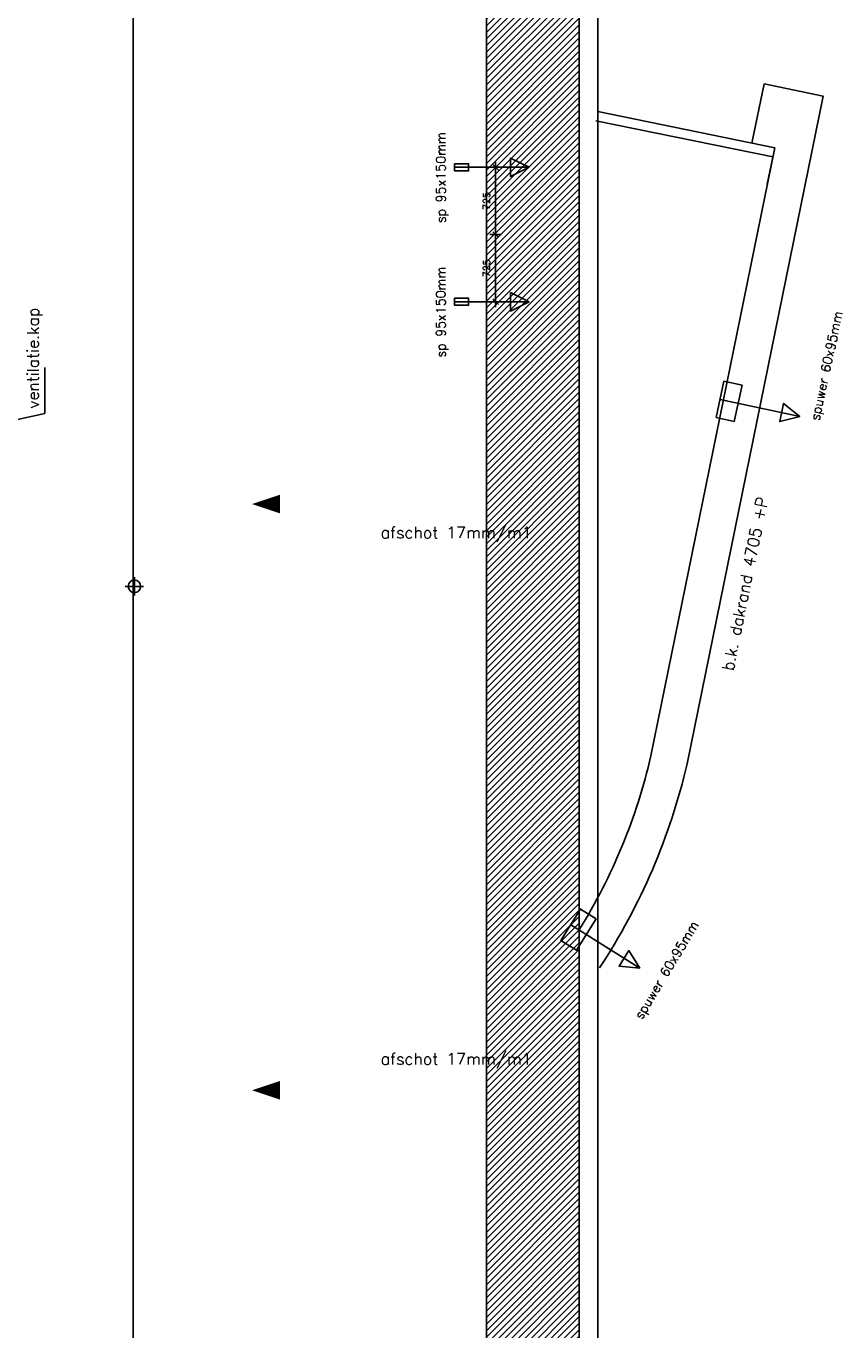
# Model space of a CAD drawing. Extents: x -101594 to 410648, y -2831 to 169921.
# Tile 26 of 31: x 44314 to 53103, y 65835 to 79895. Entities that reach past the tile are written whole.
import ezdxf

# ---------------------------------------------------------------- set-up
doc = ezdxf.new("R2010")
doc.units = 0
doc.header["$LTSCALE"] = 50
doc.header["$MEASUREMENT"] = 0
doc.header["$PDSIZE"] = -1
doc.linetypes.add('HIDDEN2', pattern=[0.1875, 0.125, -0.0625])
doc.layers.get('0').update_dxf_attribs({"linetype": 'CONTINUOUS'})
doc.layers.get('DEFPOINTS').update_dxf_attribs({"linetype": 'CONTINUOUS'})
for name, color, linetype in [('_ARCHIEFKASTEN', 1, 'CONTINUOUS'), ('A--L02-A3-_LOGO', 3, 'CONTINUOUS'), ('A--L21A4_BUITENWAND', 4, 'CONTINUOUS'), ('A--L22AC1_BINNENWAND', 1, 'HIDDEN2'), ('A--L27--', 7, 'CONTINUOUS'), ('A--L27-A2-_DAKEN', 2, 'CONTINUOUS'), ('A--L27A1_DAKEN', 1, 'CONTINUOUS'), ('A--L52--', 7, 'CONTINUOUS'), ('A--L52--_F123-', 7, 'CONTINUOUS'), ('A--M$1A-_F123-', 1, 'CONTINUOUS'), ('A--T$1A-25_TEKST', 2, 'CONTINUOUS'), ('A--T01A-25_TEKST', 2, 'CONTINUOUS')]:
    doc.layers.add(name, color=color, linetype=linetype)
doc.styles.add('ALFA-0_25', font='ROMANS')
doc.styles.add('B-01', font='SIMPLEX.SHX', dxfattribs={"width": 0.8, "height": 4.5})
doc.styles.add('HIEMSTRA', font='romans.shx')
doc.dimstyles.new('STANDARD$0', dxfattribs={"dimscale": 50, "dimtxt": 2.5, "dimasz": 2, "dimexe": 2, "dimexo": 0, "dimgap": 2, "dimtad": 1, "dimdec": 0, "dimzin": 0, "dimdsep": 46, "dimtxsty": 'ALFA-0_25', "dimblk1": 'OBLIQUE', "dimblk2": 'OBLIQUE', "dimsah": 1, "dimcen": -3, "dimdle": 2, "dimclrd": 1, "dimclre": 1, "dimclrt": 2, "dimadec": 0, "dimazin": 0, "dimtfac": 0.666667, "dimtofl": 0, "dimtmove": 2, "dimatfit": 3, "dimldrblk": 'OBLIQUE', "dimfxl": 1, "dimtvp": 0.833333, "dimtolj": 1, "dimtzin": 0, "dimarcsym": 0})

# ---------------------------------------------------------------- blocks, each defined once
blk = doc.blocks.new('sp14')
at = {"layer": 'A--L27-A2-_DAKEN'}
for p, q in [((1332, 6322), (2193, 6138)), ((-279, 656), (466, 188))]:
    blk.add_line(p, q, dxfattribs=at)
for points in [[(1570, 6476), (1486, 6085), (1291, 6127), (1374, 6518)], [(2193, 6138), (2193, 6138), (1977, 6082), (2018, 6278)], [(-3, 719), (-216, 381), (-385, 487), (-173, 826)], [(466, 188), (466, 188), (244, 210), (350, 379)]]:
    blk.add_lwpolyline(points, close=True, dxfattribs=at)
at = {"layer": 'A--T$1A-25_TEKST', "style": 'B-01'}
for rotation, p in [(77.7717, (2401, 6087)), (59.0934, (489, -372))]:
    blk.add_text('spuwer 60x95mm', height=100, rotation=rotation, dxfattribs=at).set_placement(p)
blk = doc.blocks.new('SPUWER01')
at = {"layer": 'A--L27-A2-_DAKEN'}
blk.add_line((-75, 0), (728, 0), dxfattribs=at)
for points in [[(-75, 38), (-75, -38), (75, -38), (75, 38)], [(728, 0), (728, 0), (528, 100), (528, -100)]]:
    blk.add_lwpolyline(points, close=True, dxfattribs=at)
at = {"layer": 'A--T$1A-25_TEKST', "style": 'B-01'}
blk.add_text('sp 95x150mm', height=100, rotation=90.0175, dxfattribs=at).set_placement((-174, -601))
blk = doc.blocks.new('_OBLIQUE')
at = {"color": 0, "linetype": 'ByBlock'}
blk.add_line((-0.5, -0.5), (0.5, 0.5), dxfattribs=at)
blk = doc.blocks.new('*D196')
at = {"layer": 'A--M$1A-_F123-', "color": 1, "lineweight": -2, "transparency": 16777216}
for p, q in [((49317, 78372), (49438, 78372)), ((49378, 77587), (49378, 78432)), ((49317, 77647), (49438, 77647))]:
    blk.add_line(p, q, dxfattribs=at)
at = {"layer": 'DEFPOINTS', "color": 0, "transparency": 16777216}
for p in [(49317, 78372), (49378, 78372), (49317, 77647)]:
    blk.add_point(p, dxfattribs=at)
at = {"layer": 'A--M$1A-_F123-', "color": 1, "lineweight": -2, "transparency": 16777216, "xscale": 60, "yscale": 60, "zscale": 60}
for p, rotation in [((49378, 78372), 90), ((49378, 77647), 270)]:
    blk.add_blockref('_OBLIQUE', p, dxfattribs=dict(at, rotation=rotation))
at = {"layer": 'A--M$1A-_F123-', "color": 2, "transparency": 16777216, "insert": (49280, 78009), "char_height": 75, "attachment_point": 5, "rotation": 90, "style": 'ALFA-0_25'}
blk.add_mtext('\\A1;725', dxfattribs=at)
blk = doc.blocks.new('*D197')
at = {"layer": 'A--M$1A-_F123-', "color": 1, "lineweight": -2, "transparency": 16777216}
for p, q in [((49317, 77647), (49438, 77647)), ((49378, 76862), (49378, 77707)), ((49317, 76922), (49438, 76922))]:
    blk.add_line(p, q, dxfattribs=at)
at = {"layer": 'DEFPOINTS', "color": 0, "transparency": 16777216}
for p in [(49317, 77647), (49378, 77647), (49317, 76922)]:
    blk.add_point(p, dxfattribs=at)
at = {"layer": 'A--M$1A-_F123-', "color": 1, "lineweight": -2, "transparency": 16777216, "xscale": 60, "yscale": 60, "zscale": 60}
for p, rotation in [((49378, 77647), 90), ((49378, 76922), 270)]:
    blk.add_blockref('_OBLIQUE', p, dxfattribs=dict(at, rotation=rotation))
at = {"layer": 'A--M$1A-_F123-', "color": 2, "transparency": 16777216, "insert": (49280, 77284), "char_height": 75, "attachment_point": 5, "rotation": 90, "style": 'ALFA-0_25'}
blk.add_mtext('\\A1;725', dxfattribs=at)
blk = doc.blocks.new('S050003-')
at = {"layer": 'A--L52--_F123-', "color": 1, "linetype": 'Continuous'}
for points in [[(0, 0), (2, 0)], [(1, 1), (1, -1)]]:
    blk.add_lwpolyline(points, dxfattribs=at)
blk.add_lwpolyline([(0.33, 0, 1), (1.67, 0, 1)], format="xyb", close=True, dxfattribs=at)

msp = doc.modelspace()

# ---------------------------------------------------------------- hatches: boundary and pattern name
at = {"layer": 'A--L02-A3-_LOGO'}
h = msp.add_hatch(dxfattribs=at)
h.set_pattern_fill('ALFALINE', color=1, scale=50, style=0)
h.set_pattern_definition([(45, (0, 0), (-35.35534, 35.35534), [])])
h.paths.add_polyline_path([(41672.7, 92453.2), (41671.1, 91421.9), (49280.1, 89388), (49280.1, 45782.5), (50280.1, 45782.5), (50280.1, 90149.3)])

# ---------------------------------------------------------------- linework, layer by layer
at = {"layer": '_ARCHIEFKASTEN', "color": 0}
for p, q in [((52143.9, 78633.4), (52273.6, 79270.4)), ((51052.9, 72025.4), (52388.8, 78583.5))]:
    msp.add_line(p, q, dxfattribs=at)
msp.add_lwpolyline([(50499.2, 69739.6, 0.0891786), (51443.8, 71940.2), (52910.5, 79140.6), (52273.6, 79270.4)], format="xyb", dxfattribs=at)
for points in [[(50480.1, 78972.4), (52388.6, 78583.6)], [(50460.1, 78874.4), (52368.7, 78485.6)]]:
    msp.add_lwpolyline(points, dxfattribs=at)
at = {"layer": '_ARCHIEFKASTEN'}
msp.add_lwpolyline([(52308.7, 78190), (52388.8, 78583.5)], dxfattribs=at)
at = {"layer": '_ARCHIEFKASTEN', "color": 0}
msp.add_arc((45052, 73401), 6156.6, 328.12331, 347.08862, dxfattribs=at)
at = {"layer": 'A--L02-A3-_LOGO', "color": 1}
msp.add_lwpolyline([(44515.3, 76211.6), (44515.3, 75718.5), (42665.2, 75309.7)], dxfattribs=at)
at = {"layer": 'A--L21A4_BUITENWAND', "color": 2, "linetype": 'Continuous'}
for p, q in [((50480.1, 90301.4), (50480.1, 45782.5)), ((50280.1, 90149.3), (50280.1, 45782.5)), ((49280.1, 89388), (49280.1, 45782.5))]:
    msp.add_line(p, q, dxfattribs=at)
at = {"layer": 'A--L27A1_DAKEN'}
msp.add_line((45467.8, 86484.1), (45467.8, 47861.9), dxfattribs=at)
msp.add_lwpolyline([(41672.7, 92453.2), (41671.1, 91421.9), (49280.1, 89388), (49280.1, 45782.5), (50280.1, 45782.5), (50280.1, 90149.3)], close=True, dxfattribs=at)
for points in [[(50136.1, 74740.8, 0, 0, 0), (46751.1, 74740.8, 0, 200, 0), (47051.1, 74740.8, 0, 0, 0)], [(50136.1, 68418.7, 0, 0, 0), (46751.1, 68418.7, 0, 200, 0), (47051.1, 68418.7, 0, 0, 0)]]:
    msp.add_lwpolyline(points, format="xyseb", dxfattribs=at)

# ---------------------------------------------------------------- block references
at = {"layer": 'A--L22AC1_BINNENWAND'}
for p in [(49011.3, 78371.8), (49011.3, 76921.8)]:
    msp.add_blockref('SPUWER01', p, dxfattribs=at)
at = {"layer": 'A--L27--'}
msp.add_blockref('sp14', (50467, 69547.1), dxfattribs=at)
at = {"layer": 'A--L52--', "xscale": 100, "yscale": 100, "zscale": 100}
msp.add_blockref('S050003-', (45382, 73852.8), dxfattribs=at)

# ---------------------------------------------------------------- texts
at = {"layer": 'A--T01A-25_TEKST', "style": 'HIEMSTRA'}
for s, rotation, p in [('ventilatie.kap ', 90, (44450.6, 75772.3)), ('b.k. dakrand 4705 +P', 78.55992, (51942, 72934.8))]:
    msp.add_text(s, height=125, rotation=rotation, dxfattribs=at).set_placement(p)
for p in [(48138.3, 74371), (48138.3, 68695.2)]:
    msp.add_text('afschot 17mm/m1', height=125, dxfattribs=at).set_placement(p)

# ---------------------------------------------------------------- dimensions: what is measured, and where the dimension line sits
at = {"layer": 'A--M$1A-_F123-'}
for base, p1, p2, picture, middle in [((49377.8, 78371.8), (49317, 77646.8), (49317, 78371.8), '*D196', (49280.3, 78009.3)), ((49377.8, 77646.8), (49317, 76921.8), (49317, 77646.8), '*D197', (49280.3, 77284.3))]:
    dim = msp.add_linear_dim(base=base, p1=p1, p2=p2, angle=90, dimstyle='STANDARD$0', override={"dimscale": 30}, dxfattribs=at)
    dim.commit()
    dim.dimension.update_dxf_attribs({"geometry": picture, "text_midpoint": middle})

doc.saveas('drawing.dxf')
